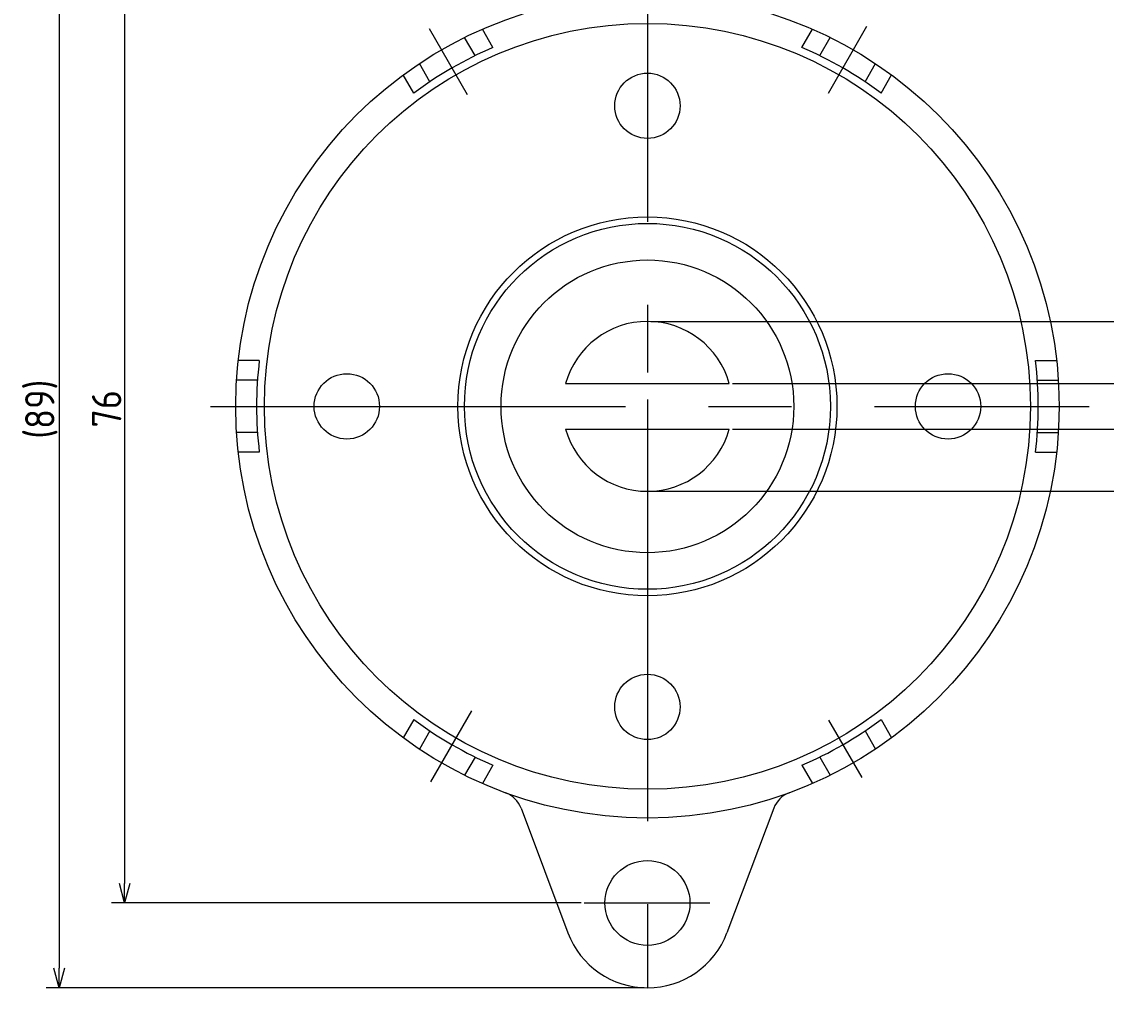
# Model space of a CAD drawing. Extents: x 52 to 183, y -26 to 97.
# Tile 1 of 7: x 52 to 135, y -26 to 49. Entities that reach past the tile are written whole.
import ezdxf

# ---------------------------------------------------------------- set-up
doc = ezdxf.new("R2010")
doc.units = 0
doc.linetypes.add('CENTER', pattern=[50.8, 31.75, -6.35, 6.35, -6.35])
doc.layers.get('0').update_dxf_attribs({"linetype": 'CONTINUOUS'})
doc.layers.get('DEFPOINTS').update_dxf_attribs({"linetype": 'CONTINUOUS'})
for name, color, linetype in [('18-0-CON', 3, 'CONTINUOUS'), ('18-2-SEN', 1, 'CENTER'), ('35-0-CON', 7, 'CONTINUOUS')]:
    doc.layers.add(name, color=color, linetype=linetype)
doc.styles.add('DIMENSION', font='isocp.shx', dxfattribs={"bigfont": 'bigfont.shx'})
doc.dimstyles.get("Standard").update_dxf_attribs({"dimtxt": 0.18, "dimasz": 0.18, "dimexe": 0.18, "dimexo": 0.0625, "dimgap": 0.09, "dimtad": 0, "dimtih": 1, "dimtoh": 1, "dimzin": 0, "dimcen": 0.09, "dimazin": 3, "dimtfac": 1, "dimtofl": 0, "dimtmove": 0, "dimatfit": 3})

# ---------------------------------------------------------------- blocks, each defined once
blk = doc.blocks.new('_OPEN30')
at = {"color": 0, "linetype": 'BYBLOCK'}
for p, q in [((-1, 0.268), (0, 0)), ((0, 0), (-1, -0.268)), ((0, 0), (-1, 0))]:
    blk.add_line(p, q, dxfattribs=at)
blk = doc.blocks.new('*U208')
at = {"layer": '18-0-CON', "color": 161, "style": 'DIMENSION'}
blk.add_text('76', height=2.25, rotation=90, dxfattribs=at).set_placement((59.75, 18.369))
blk = doc.blocks.new('*D113')
at = {"layer": '18-0-CON', "color": 161}
for p, q in [((94.919, 58), (59, 58)), ((60, 56.5), (60, -16.5)), ((94.919, -18), (59, -18))]:
    blk.add_line(p, q, dxfattribs=at)
at = {"layer": 'DEFPOINTS', "color": 0}
for p in [(95.169, 58), (60, -18), (95.169, -18)]:
    blk.add_point(p, dxfattribs=at)
at = {"layer": '18-0-CON', "color": 161, "xscale": 1.500000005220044, "yscale": 1.500000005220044, "zscale": 1.500000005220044}
for p, rotation in [((60, 58), 90), ((60, -18), 270)]:
    blk.add_blockref('_OPEN30', p, dxfattribs=dict(at, rotation=rotation))
at = {"layer": '18-0-CON'}
blk.add_blockref('*U208', (0, 0), dxfattribs=at)
blk = doc.blocks.new('*U209')
at = {"layer": '18-0-CON', "color": 161, "style": 'DIMENSION'}
blk.add_text('(89)', height=2.25, rotation=90, dxfattribs=at).set_placement((54.637, 17.521))
blk = doc.blocks.new('*D114')
at = {"layer": '18-0-CON', "color": 161}
for p, q in [((99.75, 64.5), (54, 64.5)), ((55, 63), (55, -23)), ((99.75, -24.5), (54, -24.5))]:
    blk.add_line(p, q, dxfattribs=at)
at = {"layer": 'DEFPOINTS', "color": 0}
for p in [(100, 64.5), (55, -24.5), (100, -24.5)]:
    blk.add_point(p, dxfattribs=at)
at = {"layer": '18-0-CON', "color": 161, "xscale": 1.500000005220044, "yscale": 1.500000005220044, "zscale": 1.500000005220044}
for p, rotation in [((55, 64.5), 90), ((55, -24.5), 270)]:
    blk.add_blockref('_OPEN30', p, dxfattribs=dict(at, rotation=rotation))
at = {"layer": '18-0-CON'}
blk.add_blockref('*U209', (0, 0), dxfattribs=at)
blk = doc.blocks.new('*U220')
at = {"layer": '18-0-CON', "color": 161, "style": 'DIMENSION'}
for s, height, p in [('-0.25', 1.35, (139.75, 12.462)), (' 0', 1.35, (137.961, 12.664)), ('3.5', 2.25, (139.75, 8.839))]:
    blk.add_text(s, height=height, rotation=90, dxfattribs=at).set_placement(p)
blk = doc.blocks.new('*D124')
at = {"layer": '18-0-CON', "color": 161}
for p, q in [((106.51, 21.75), (141, 21.75)), ((140, 20.25), (140, 19.75)), ((106.51, 18.25), (141, 18.25)), ((140, 18.25), (140, 8.927))]:
    blk.add_line(p, q, dxfattribs=at)
at = {"layer": 'DEFPOINTS', "color": 0}
for p in [(106.26, 21.75), (106.26, 18.25), (140, 18.25)]:
    blk.add_point(p, dxfattribs=at)
at = {"layer": '18-0-CON', "color": 161, "xscale": 1.500000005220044, "yscale": 1.500000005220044, "zscale": 1.500000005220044}
for p, rotation in [((140, 21.75), 90), ((140, 18.25), 270)]:
    blk.add_blockref('_OPEN30', p, dxfattribs=dict(at, rotation=rotation))
at = {"layer": '18-0-CON'}
blk.add_blockref('*U220', (0, 0), dxfattribs=at)
blk = doc.blocks.new('*U221')
at = {"layer": '18-0-CON', "color": 161, "style": 'DIMENSION'}
for s, height, p in [('+0.05', 1.35, (144.75, 20.073)), ('+0.3', 1.35, (143.029, 20.073)), ('∅13', 2.25, (144.75, 15.551))]:
    blk.add_text(s, height=height, rotation=90, dxfattribs=at).set_placement(p)
blk = doc.blocks.new('*D125')
at = {"layer": '18-0-CON', "color": 161}
for p, q in [((100.25, 26.5), (146, 26.5)), ((145, 25), (145, 15)), ((100.25, 13.5), (146, 13.5))]:
    blk.add_line(p, q, dxfattribs=at)
at = {"layer": 'DEFPOINTS', "color": 0}
for p in [(100, 26.5), (100, 13.5), (145, 13.5)]:
    blk.add_point(p, dxfattribs=at)
at = {"layer": '18-0-CON', "color": 161, "xscale": 1.500000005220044, "yscale": 1.500000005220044, "zscale": 1.500000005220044}
for p, rotation in [((145, 26.5), 90), ((145, 13.5), 270)]:
    blk.add_blockref('_OPEN30', p, dxfattribs=dict(at, rotation=rotation))
at = {"layer": '18-0-CON'}
blk.add_blockref('*U221', (0, 0), dxfattribs=at)

msp = doc.modelspace()

# ---------------------------------------------------------------- linework, layer by layer
at = {"color": 7, "linetype": 'CONTINUOUS'}
for p, q in [((93.74, 21.75), (106.26, 21.75)), ((93.74, 18.25), (106.26, 18.25))]:
    msp.add_line(p, q, dxfattribs=at)
for start, end in [(15.61853, 164.38147), (195.61853, 344.38147)]:
    msp.add_arc((100, 20), 6.5, start, end, dxfattribs=at)
at = {"layer": '18-2-SEN'}
for p, q in [((100, 65.862), (100, 22.596)), ((113.843, 43.976), (116.79, 49.082)), ((86.243, 43.828), (83.321, 48.889)), ((66.58, 20), (133.797, 20)), ((100, 20.524), (100, 20)), ((100, 20), (100, -26.369)), ((86.543, -3.307), (83.413, -8.729)), ((113.858, -4.003), (116.397, -8.4)), ((95.169, -18), (104.784, -18))]:
    msp.add_line(p, q, dxfattribs=at)
at = {"layer": '35-0-CON'}
for p, q in [((86.816, 46.836), (86.014, 48.225)), ((88.184, 47.466), (87.379, 48.861)), ((111.816, 47.466), (112.621, 48.861)), ((113.184, 46.836), (113.986, 48.225)), ((83.351, 44.836), (82.55, 46.225)), ((116.649, 44.836), (117.45, 46.225)), ((82.122, 43.966), (81.316, 45.361)), ((117.878, 43.966), (118.684, 45.361)), ((70.306, 23.5), (68.695, 23.5)), ((129.694, 23.5), (131.305, 23.5)), ((70.167, 22), (68.564, 22)), ((129.833, 22), (131.436, 22)), ((70.167, 18), (68.564, 18)), ((129.833, 18), (131.436, 18)), ((70.306, 16.5), (68.695, 16.5)), ((129.694, 16.5), (131.305, 16.5)), ((82.122, -3.966), (81.316, -5.361)), ((117.878, -3.966), (118.684, -5.361)), ((83.351, -4.836), (82.55, -6.225)), ((116.649, -4.836), (117.45, -6.225)), ((86.816, -6.836), (86.014, -8.225)), ((88.184, -7.466), (87.379, -8.861)), ((111.816, -7.466), (112.621, -8.861)), ((113.184, -6.836), (113.986, -8.225)), ((90.329, -10.745), (93.916, -20.287)), ((109.671, -10.745), (106.084, -20.287))]:
    msp.add_line(p, q, dxfattribs=at)
for centre, radius in [((100, 20), 31.5), ((100, 20), 29.3), ((100, 43), 2.5), ((100, 20), 14.5), ((100, 20), 14), ((100, 20), 11.2), ((77, 20), 2.5), ((123, 20), 2.5), ((100, -3), 2.5), ((100, -18), 3.25)]:
    msp.add_circle(centre, radius, dxfattribs=at)
for centre, radius, start, end in [((100, 20), 29.9, 113.27772, 126.72232), ((100, 20), 29.9, 53.27776, 66.72231), ((100, 20), 29.9, 173.27776, 186.72231), ((100, 20), 29.9, 353.27775, 6.7223), ((100, 20), 29.9, 233.27776, 246.72234), ((100, 20), 29.9, 293.27775, 306.72232), ((88.456, -11.448), 2, 20.60158, 69.84338), ((111.544, -11.448), 2, 110.15621, 159.39842), ((100, -18), 6.5, 200.6016, 339.3984)]:
    msp.add_arc(centre, radius, start, end, dxfattribs=at)

# ---------------------------------------------------------------- dimensions: what is measured, and where the dimension line sits
at = {"layer": '18-0-CON'}
for base, p1, p2, override, picture, middle in [((55, -24.5), (100, 64.5), (100, -24.5), {"dimscale": 0.5, "dimpost": '(<>)', "dimtol": 0, "dimtp": 0.1, "dimtm": 0}, '*D114', (53.512, 20)), ((60, -18), (95.169, 58), (95.169, -18), {"dimscale": 0.5, "dimtol": 0, "dimtp": 0.1, "dimtm": 0}, '*D113', (58.625, 20)), ((145, 13.5), (100, 26.5), (100, 13.5), {"dimscale": 0.5, "dimgap": 0.5, "dimpost": '%%c<>', "dimtol": 1, "dimlim": 0, "dimtp": 0.3, "dimtm": -0.05}, '*D125', (143.254, 20)), ((140, 18.25), (106.26, 21.75), (106.26, 18.25), {"dimscale": 0.5, "dimgap": 0.5, "dimtol": 1, "dimlim": 0, "dimtp": 0, "dimtm": 0.25}, '*D124', (138.214, 12.838))]:
    dim = msp.add_linear_dim(base=base, p1=p1, p2=p2, angle=90, dimstyle='Standard', override=override, dxfattribs=at)
    dim.commit()
    dim.dimension.update_dxf_attribs({"geometry": picture, "text_midpoint": middle})

doc.saveas('drawing.dxf')
